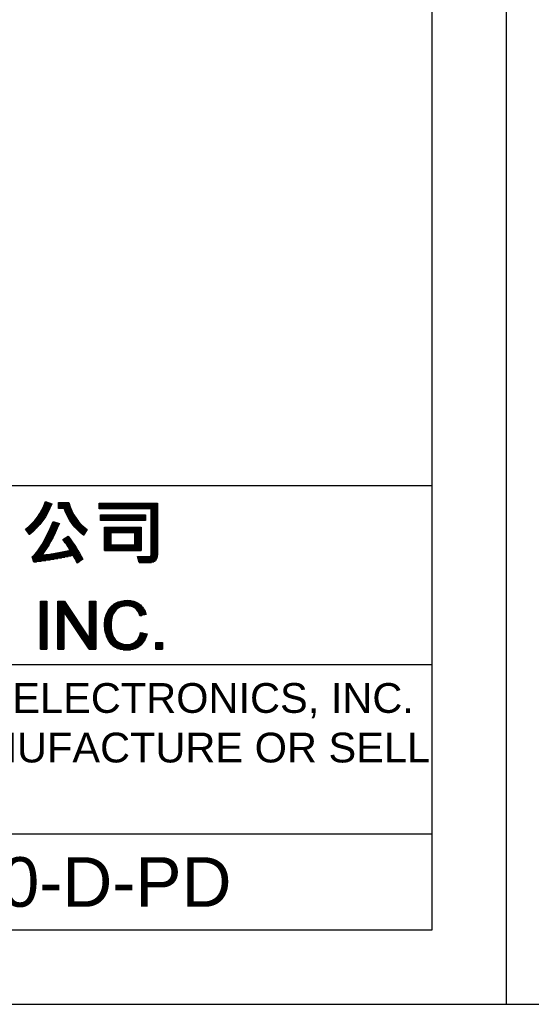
# Model space of a CAD drawing. Header units: millimetres. Extents: x 0 to 1105, y 0 to 772.
# Tile 27 of 50: x 418 to 552, y 0 to 258. Entities that reach past the tile are written whole.
import ezdxf

# ---------------------------------------------------------------- set-up
doc = ezdxf.new("R2010")
doc.units = ezdxf.units.MM
doc.header["$LTSCALE"] = 60.775
doc.layers.get('0').update_dxf_attribs({"linetype": 'CONTINUOUS'})
doc.layers.add('DIM', color=7, linetype='CONTINUOUS')
doc.styles.add('TEXTSTYLE_2', font='arial.ttf')

msp = doc.modelspace()

# ---------------------------------------------------------------- linework, layer by layer
at = {"color": 4, "linetype": 'Continuous'}
for p, q in [((546, 0), (546, 772.2)), ((425.05, 131.73), (425.21, 131.73)), ((425.07, 131.78), (426.69, 131.23)), ((423.82, 129.08), (425.74, 129.08)), ((423.92, 129.26), (425.83, 129.26)), ((424.02, 129.43), (425.92, 129.43)), ((424.12, 129.61), (426, 129.61)), ((424.21, 129.79), (426.09, 129.79)), ((424.3, 129.96), (426.17, 129.96)), ((424.38, 130.14), (426.25, 130.14)), ((424.47, 130.32), (426.32, 130.32)), ((424.55, 130.5), (426.4, 130.5)), ((424.63, 130.67), (426.47, 130.67)), ((424.7, 130.85), (426.54, 130.85)), ((424.78, 131.03), (426.61, 131.03)), ((424.85, 131.2), (426.68, 131.2)), ((424.92, 131.38), (426.25, 131.38)), ((424.98, 131.56), (425.73, 131.56)), ((428.51, 129.99), (428.51, 131.54)), ((428.51, 131.54), (431.16, 131.54)), ((428.51, 131.38), (431.21, 131.38)), ((428.51, 131.2), (431.27, 131.2)), ((428.51, 131.03), (431.32, 131.03)), ((428.51, 130.85), (431.38, 130.85)), ((428.51, 130.67), (431.45, 130.67)), ((428.51, 130.5), (431.51, 130.5)), ((428.51, 130.32), (431.58, 130.32)), ((428.51, 130.14), (431.65, 130.14)), ((429.99, 129.99), (428.51, 129.99)), ((430, 129.96), (431.72, 129.96)), ((430.07, 129.79), (431.79, 129.79)), ((430.14, 129.61), (431.87, 129.61)), ((430.21, 129.43), (431.95, 129.43)), ((430.28, 129.26), (432.03, 129.26)), ((430.35, 129.08), (432.12, 129.08)), ((439.13, 129.87), (439.13, 131.36)), ((439.13, 131.36), (454.42, 131.36)), ((439.13, 131.2), (454.42, 131.2)), ((439.13, 131.03), (454.42, 131.03)), ((439.13, 130.85), (454.42, 130.85)), ((439.13, 130.67), (454.42, 130.67)), ((439.13, 130.5), (454.42, 130.5)), ((439.13, 130.32), (454.42, 130.32)), ((439.13, 130.14), (454.42, 130.14)), ((439.13, 129.96), (454.42, 129.96)), ((452.78, 129.87), (439.13, 129.87)), ((452.78, 117.86), (452.78, 129.87)), ((452.78, 129.79), (454.42, 129.79)), ((452.78, 129.61), (454.42, 129.61)), ((452.78, 129.43), (454.42, 129.43)), ((452.78, 129.26), (454.42, 129.26)), ((452.78, 129.08), (454.42, 129.08)), ((454.42, 131.36), (454.42, 117.9)), ((422.05, 126.6), (424.19, 126.6)), ((422.2, 126.78), (424.32, 126.78)), ((422.35, 126.96), (424.45, 126.96)), ((422.5, 127.13), (424.57, 127.13)), ((422.64, 127.31), (424.69, 127.31)), ((422.77, 127.49), (424.81, 127.49)), ((422.9, 127.66), (424.92, 127.66)), ((423.03, 127.84), (425.03, 127.84)), ((423.15, 128.02), (425.14, 128.02)), ((423.27, 128.19), (425.25, 128.19)), ((423.39, 128.37), (425.35, 128.37)), ((423.5, 128.55), (425.45, 128.55)), ((423.61, 128.73), (425.55, 128.73)), ((423.72, 128.9), (425.64, 128.9)), ((427.05, 126.56), (428.71, 126.07)), ((430.43, 128.9), (432.2, 128.9)), ((430.5, 128.73), (432.3, 128.73)), ((430.59, 128.55), (432.39, 128.55)), ((430.67, 128.37), (432.49, 128.37)), ((430.75, 128.19), (432.59, 128.19)), ((430.84, 128.02), (432.7, 128.02)), ((430.93, 127.84), (432.81, 127.84)), ((431.02, 127.66), (432.92, 127.66)), ((431.12, 127.49), (433.04, 127.49)), ((431.22, 127.31), (433.16, 127.31)), ((431.32, 127.13), (433.28, 127.13)), ((431.43, 126.96), (433.42, 126.96)), ((431.54, 126.78), (433.55, 126.78)), ((431.65, 126.6), (433.69, 126.6)), ((439.51, 126.82), (439.51, 128.3)), ((439.51, 128.3), (451.28, 128.3)), ((439.51, 128.19), (451.28, 128.19)), ((439.51, 128.02), (451.28, 128.02)), ((439.51, 127.84), (451.28, 127.84)), ((439.51, 127.66), (451.28, 127.66)), ((439.51, 127.49), (451.28, 127.49)), ((439.51, 127.31), (451.28, 127.31)), ((439.51, 127.13), (451.28, 127.13)), ((439.51, 126.96), (451.28, 126.96)), ((451.28, 126.82), (439.51, 126.82)), ((451.28, 128.3), (451.28, 126.82)), ((452.78, 128.9), (454.42, 128.9)), ((452.78, 128.73), (454.42, 128.73)), ((452.78, 128.55), (454.42, 128.55)), ((452.78, 128.37), (454.42, 128.37)), ((452.78, 128.19), (454.42, 128.19)), ((452.78, 128.02), (454.42, 128.02)), ((452.78, 127.84), (454.42, 127.84)), ((452.78, 127.66), (454.42, 127.66)), ((452.78, 127.49), (454.42, 127.49)), ((452.78, 127.31), (454.42, 127.31)), ((452.78, 127.13), (454.42, 127.13)), ((452.78, 126.96), (454.42, 126.96)), ((452.78, 126.78), (454.42, 126.78)), ((452.78, 126.6), (454.42, 126.6)), ((420.83, 123.13), (419.79, 124.52)), ((419.82, 124.48), (422.34, 124.48)), ((419.96, 124.65), (422.52, 124.65)), ((419.96, 124.3), (422.16, 124.3)), ((420.09, 124.12), (421.97, 124.12)), ((420.19, 124.83), (422.69, 124.83)), ((420.22, 123.95), (421.78, 123.95)), ((420.4, 125.01), (422.86, 125.01)), ((420.61, 125.19), (423.02, 125.19)), ((420.81, 125.36), (423.18, 125.36)), ((421.01, 125.54), (423.34, 125.54)), ((421.2, 125.72), (423.49, 125.72)), ((421.38, 125.89), (423.64, 125.89)), ((421.55, 126.07), (423.78, 126.07)), ((421.72, 126.25), (423.92, 126.25)), ((421.89, 126.42), (424.06, 126.42)), ((425.91, 123.95), (427.76, 123.95)), ((425.99, 124.12), (427.84, 124.12)), ((426.07, 124.3), (427.92, 124.3)), ((426.15, 124.48), (428, 124.48)), ((426.23, 124.65), (428.08, 124.65)), ((426.31, 124.83), (428.16, 124.83)), ((426.39, 125.01), (428.24, 125.01)), ((426.47, 125.19), (428.32, 125.19)), ((426.54, 125.36), (428.4, 125.36)), ((426.62, 125.54), (428.48, 125.54)), ((426.7, 125.72), (428.56, 125.72)), ((426.77, 125.89), (428.63, 125.89)), ((426.85, 126.07), (428.71, 126.07)), ((426.92, 126.25), (428.12, 126.25)), ((427, 126.42), (427.52, 126.42)), ((431.76, 126.42), (433.84, 126.42)), ((431.88, 126.25), (434, 126.25)), ((432.01, 126.07), (434.16, 126.07)), ((432.13, 125.89), (434.32, 125.89)), ((432.26, 125.72), (434.5, 125.72)), ((432.4, 125.54), (434.68, 125.54)), ((432.54, 125.36), (434.87, 125.36)), ((432.69, 125.19), (435.07, 125.19)), ((432.84, 125.01), (435.27, 125.01)), ((433, 124.83), (435.49, 124.83)), ((433.16, 124.65), (435.72, 124.65)), ((433.33, 124.48), (435.97, 124.48)), ((433.5, 124.3), (435.92, 124.3)), ((433.69, 124.12), (435.8, 124.12)), ((433.88, 123.95), (435.68, 123.95)), ((436.01, 124.44), (435.04, 123.01)), ((440.57, 118.97), (440.57, 125.12)), ((440.57, 125.12), (450.11, 125.12)), ((440.57, 125.01), (450.11, 125.01)), ((440.57, 124.83), (450.11, 124.83)), ((440.57, 124.65), (450.11, 124.65)), ((440.57, 124.48), (450.11, 124.48)), ((440.57, 124.3), (450.11, 124.3)), ((440.57, 124.12), (450.11, 124.12)), ((440.57, 123.95), (450.11, 123.95)), ((450.11, 125.12), (450.11, 118.97)), ((452.78, 126.42), (454.42, 126.42)), ((452.78, 126.25), (454.42, 126.25)), ((452.78, 126.07), (454.42, 126.07)), ((452.78, 125.89), (454.42, 125.89)), ((452.78, 125.72), (454.42, 125.72)), ((452.78, 125.54), (454.42, 125.54)), ((452.78, 125.36), (454.42, 125.36)), ((452.78, 125.19), (454.42, 125.19)), ((452.78, 125.01), (454.42, 125.01)), ((452.78, 124.83), (454.42, 124.83)), ((452.78, 124.65), (454.42, 124.65)), ((452.78, 124.48), (454.42, 124.48)), ((452.78, 124.3), (454.42, 124.3)), ((452.78, 124.12), (454.42, 124.12)), ((452.78, 123.95), (454.42, 123.95)), ((420.36, 123.77), (421.59, 123.77)), ((420.49, 123.59), (421.38, 123.59)), ((420.62, 123.42), (421.18, 123.42)), ((420.75, 123.24), (420.96, 123.24)), ((424.68, 121.47), (426.5, 121.47)), ((424.78, 121.65), (426.59, 121.65)), ((424.87, 121.82), (426.69, 121.82)), ((424.96, 122), (426.78, 122)), ((425.05, 122.18), (426.88, 122.18)), ((425.14, 122.35), (426.97, 122.35)), ((425.23, 122.53), (427.06, 122.53)), ((425.32, 122.71), (427.15, 122.71)), ((425.41, 122.88), (427.24, 122.88)), ((425.49, 123.06), (427.33, 123.06)), ((425.58, 123.24), (427.41, 123.24)), ((425.66, 123.42), (427.5, 123.42)), ((425.75, 123.59), (427.59, 123.59)), ((425.83, 123.77), (427.67, 123.77)), ((429.63, 121.84), (430.97, 122.71)), ((429.64, 121.82), (431.66, 121.82)), ((429.77, 121.65), (431.79, 121.65)), ((429.87, 122), (431.53, 122)), ((429.9, 121.47), (431.92, 121.47)), ((430.15, 122.18), (431.39, 122.18)), ((430.42, 122.35), (431.26, 122.35)), ((430.69, 122.53), (431.12, 122.53)), ((430.96, 122.71), (430.98, 122.71)), ((434.08, 123.77), (435.56, 123.77)), ((434.28, 123.59), (435.44, 123.59)), ((434.5, 123.42), (435.32, 123.42)), ((434.73, 123.24), (435.2, 123.24)), ((434.97, 123.06), (435.08, 123.06)), ((440.57, 123.77), (450.11, 123.77)), ((440.57, 123.59), (442.19, 123.59)), ((440.57, 123.42), (442.19, 123.42)), ((440.57, 123.24), (442.19, 123.24)), ((440.57, 123.06), (442.19, 123.06)), ((440.57, 122.88), (442.19, 122.88)), ((440.57, 122.71), (442.19, 122.71)), ((440.57, 122.53), (442.19, 122.53)), ((440.57, 122.35), (442.19, 122.35)), ((440.57, 122.18), (442.19, 122.18)), ((440.57, 122), (442.19, 122)), ((440.57, 121.82), (442.19, 121.82)), ((440.57, 121.65), (442.19, 121.65)), ((440.57, 121.47), (442.19, 121.47)), ((448.45, 123.62), (442.19, 123.62)), ((442.19, 123.62), (442.19, 120.49)), ((448.45, 120.49), (448.45, 123.62)), ((448.45, 123.59), (450.11, 123.59)), ((448.45, 123.42), (450.11, 123.42)), ((448.45, 123.24), (450.11, 123.24)), ((448.45, 123.06), (450.11, 123.06)), ((448.45, 122.88), (450.11, 122.88)), ((448.45, 122.71), (450.11, 122.71)), ((448.45, 122.53), (450.11, 122.53)), ((448.45, 122.35), (450.11, 122.35)), ((448.45, 122.18), (450.11, 122.18)), ((448.45, 122), (450.11, 122)), ((448.45, 121.82), (450.11, 121.82)), ((448.45, 121.65), (450.11, 121.65)), ((448.45, 121.47), (450.11, 121.47)), ((452.78, 123.77), (454.42, 123.77)), ((452.78, 123.59), (454.42, 123.59)), ((452.78, 123.42), (454.42, 123.42)), ((452.78, 123.24), (454.42, 123.24)), ((452.78, 123.06), (454.42, 123.06)), ((452.78, 122.88), (454.42, 122.88)), ((452.78, 122.71), (454.42, 122.71)), ((452.78, 122.53), (454.42, 122.53)), ((452.78, 122.35), (454.42, 122.35)), ((452.78, 122.18), (454.42, 122.18)), ((452.78, 122), (454.42, 122)), ((452.78, 121.82), (454.42, 121.82)), ((452.78, 121.65), (454.42, 121.65)), ((452.78, 121.47), (454.42, 121.47)), ((423.03, 118.81), (424.88, 118.81)), ((423.16, 118.99), (425, 118.99)), ((423.29, 119.17), (425.12, 119.17)), ((423.41, 119.34), (425.24, 119.34)), ((423.53, 119.52), (425.35, 119.52)), ((423.65, 119.7), (425.46, 119.7)), ((423.76, 119.88), (425.57, 119.88)), ((423.87, 120.05), (425.68, 120.05)), ((423.98, 120.23), (425.79, 120.23)), ((424.08, 120.41), (425.89, 120.41)), ((424.19, 120.58), (426, 120.58)), ((424.29, 120.76), (426.1, 120.76)), ((424.39, 120.94), (426.2, 120.94)), ((424.49, 121.11), (426.3, 121.11)), ((424.59, 121.29), (426.4, 121.29)), ((430.03, 121.29), (432.05, 121.29)), ((430.16, 121.11), (432.17, 121.11)), ((430.29, 120.94), (432.3, 120.94)), ((430.4, 118.81), (433.66, 118.81)), ((430.42, 120.76), (432.42, 120.76)), ((430.54, 120.58), (432.54, 120.58)), ((430.67, 120.41), (432.66, 120.41)), ((430.79, 120.23), (432.78, 120.23)), ((430.91, 120.05), (432.89, 120.05)), ((431.03, 119.88), (433.01, 119.88)), ((431.14, 119.7), (433.12, 119.7)), ((431.16, 118.99), (433.55, 118.99)), ((431.26, 119.52), (433.23, 119.52)), ((431.37, 119.34), (433.34, 119.34)), ((431.47, 119.17), (433.45, 119.17)), ((440.57, 121.29), (442.19, 121.29)), ((440.57, 121.11), (442.19, 121.11)), ((440.57, 120.94), (442.19, 120.94)), ((440.57, 120.76), (442.19, 120.76)), ((440.57, 120.58), (442.19, 120.58)), ((440.57, 120.41), (450.11, 120.41)), ((440.57, 120.23), (450.11, 120.23)), ((440.57, 120.05), (450.11, 120.05)), ((440.57, 119.88), (450.11, 119.88)), ((440.57, 119.7), (450.11, 119.7)), ((440.57, 119.52), (450.11, 119.52)), ((440.57, 119.34), (450.11, 119.34)), ((440.57, 119.17), (450.11, 119.17)), ((440.57, 118.99), (450.11, 118.99)), ((450.11, 118.97), (440.57, 118.97)), ((442.19, 120.49), (448.45, 120.49)), ((448.45, 121.29), (450.11, 121.29)), ((448.45, 121.11), (450.11, 121.11)), ((448.45, 120.94), (450.11, 120.94)), ((448.45, 120.76), (450.11, 120.76)), ((448.45, 120.58), (450.11, 120.58)), ((452.78, 121.29), (454.42, 121.29)), ((452.78, 121.11), (454.42, 121.11)), ((452.78, 120.94), (454.42, 120.94)), ((452.78, 120.76), (454.42, 120.76)), ((452.78, 120.58), (454.42, 120.58)), ((452.78, 120.41), (454.42, 120.41)), ((452.78, 120.23), (454.42, 120.23)), ((452.78, 120.05), (454.42, 120.05)), ((452.78, 119.88), (454.42, 119.88)), ((452.78, 119.7), (454.42, 119.7)), ((452.78, 119.52), (454.42, 119.52)), ((452.78, 119.34), (454.42, 119.34)), ((452.78, 119.17), (454.42, 119.17)), ((452.78, 118.99), (454.42, 118.99)), ((452.78, 118.81), (454.42, 118.81)), ((422.04, 115.89), (421.56, 117.28)), ((421.58, 117.22), (430.15, 117.22)), ((421.64, 117.04), (429.25, 117.04)), ((421.7, 116.87), (428.3, 116.87)), ((421.72, 117.4), (431, 117.4)), ((421.77, 116.69), (427.3, 116.69)), ((421.83, 116.51), (426.24, 116.51)), ((421.89, 116.34), (425.13, 116.34)), ((421.93, 117.57), (431.8, 117.57)), ((421.95, 116.16), (423.95, 116.16)), ((422.12, 117.75), (434.26, 117.75)), ((422.29, 117.93), (424.26, 117.93)), ((422.46, 118.11), (424.39, 118.11)), ((422.61, 118.28), (424.51, 118.28)), ((422.76, 118.46), (424.64, 118.46)), ((422.9, 118.64), (424.76, 118.64)), ((425.3, 117.93), (434.16, 117.93)), ((426.56, 118.11), (434.06, 118.11)), ((427.67, 118.28), (433.96, 118.28)), ((428.67, 118.46), (433.86, 118.46)), ((429.57, 118.64), (433.76, 118.64)), ((432.42, 117.57), (434.35, 117.57)), ((432.52, 117.4), (434.45, 117.4)), ((432.62, 117.22), (434.54, 117.22)), ((432.71, 117.04), (434.63, 117.04)), ((432.8, 116.87), (434.72, 116.87)), ((432.89, 116.69), (434.81, 116.69)), ((432.98, 116.51), (434.61, 116.51)), ((433.06, 116.34), (434.36, 116.34)), ((433.15, 116.16), (434.1, 116.16)), ((434.82, 116.66), (433.37, 115.65)), ((449.64, 115.8), (449.17, 117.44)), ((449.18, 117.4), (451.54, 117.4)), ((449.23, 117.22), (454.36, 117.22)), ((449.28, 117.04), (454.32, 117.04)), ((449.33, 116.87), (454.26, 116.87)), ((449.39, 116.69), (454.18, 116.69)), ((449.44, 116.51), (454.08, 116.51)), ((449.49, 116.34), (453.94, 116.34)), ((449.54, 116.16), (453.75, 116.16)), ((452.1, 117.4), (454.39, 117.4)), ((452.66, 117.57), (454.41, 117.57)), ((452.76, 117.75), (454.42, 117.75)), ((452.78, 118.64), (454.42, 118.64)), ((452.78, 118.46), (454.42, 118.46)), ((452.78, 118.28), (454.42, 118.28)), ((452.78, 118.11), (454.42, 118.11)), ((452.78, 117.93), (454.42, 117.93)), ((422.01, 115.98), (422.71, 115.98)), ((433.22, 115.98), (433.85, 115.98)), ((433.3, 115.8), (433.59, 115.8)), ((449.59, 115.98), (453.46, 115.98)), ((449.64, 115.8), (452.87, 115.8)), ((445.73, 105.86), (447.26, 105.86)), ((423.73, 105.69), (425.4, 105.69)), ((423.73, 93.1), (423.73, 105.69)), ((423.73, 105.69), (425.4, 105.69)), ((423.73, 105.51), (425.4, 105.51)), ((423.73, 105.33), (425.4, 105.33)), ((423.73, 105.16), (425.4, 105.16)), ((423.73, 104.98), (425.4, 104.98)), ((423.73, 104.8), (425.4, 104.8)), ((423.73, 104.63), (425.4, 104.63)), ((423.73, 104.45), (425.4, 104.45)), ((423.73, 104.27), (425.4, 104.27)), ((423.73, 104.09), (425.4, 104.09)), ((423.73, 103.92), (425.4, 103.92)), ((423.73, 103.74), (425.4, 103.74)), ((423.73, 103.56), (425.4, 103.56)), ((423.73, 103.39), (425.4, 103.39)), ((425.4, 105.69), (425.4, 93.1)), ((428.32, 105.69), (430.03, 105.69)), ((428.32, 93.1), (428.32, 105.69)), ((428.32, 105.69), (430.03, 105.69)), ((428.32, 105.51), (430.15, 105.51)), ((428.32, 105.33), (430.27, 105.33)), ((428.32, 105.16), (430.38, 105.16)), ((428.32, 104.98), (430.5, 104.98)), ((428.32, 104.8), (430.62, 104.8)), ((428.32, 104.63), (430.74, 104.63)), ((428.32, 104.45), (430.86, 104.45)), ((428.32, 104.27), (430.98, 104.27)), ((428.32, 104.09), (431.09, 104.09)), ((428.32, 103.92), (431.21, 103.92)), ((428.32, 103.74), (431.33, 103.74)), ((428.32, 103.56), (431.45, 103.56)), ((428.32, 103.39), (431.57, 103.39)), ((430.03, 105.69), (436.64, 95.81)), ((436.64, 105.69), (438.24, 105.69)), ((436.64, 95.81), (436.64, 105.69)), ((436.64, 105.69), (438.24, 105.69)), ((436.64, 105.51), (438.24, 105.51)), ((436.64, 105.33), (438.24, 105.33)), ((436.64, 105.16), (438.24, 105.16)), ((436.64, 104.98), (438.24, 104.98)), ((436.64, 104.8), (438.24, 104.8)), ((436.64, 104.63), (438.24, 104.63)), ((436.64, 104.45), (438.24, 104.45)), ((436.64, 104.27), (438.24, 104.27)), ((436.64, 104.09), (438.24, 104.09)), ((436.64, 103.92), (438.24, 103.92)), ((436.64, 103.74), (438.24, 103.74)), ((436.64, 103.56), (438.24, 103.56)), ((436.64, 103.39), (438.24, 103.39)), ((438.24, 105.69), (438.24, 93.1)), ((441.57, 103.39), (443.57, 103.39)), ((441.69, 103.56), (443.76, 103.56)), ((441.82, 103.74), (443.98, 103.74)), ((441.96, 103.92), (444.24, 103.92)), ((442.11, 104.09), (444.57, 104.09)), ((442.28, 104.27), (445.01, 104.27)), ((442.46, 104.45), (445.86, 104.45)), ((442.67, 104.63), (450.06, 104.63)), ((442.9, 104.8), (449.86, 104.8)), ((443.16, 104.98), (449.63, 104.98)), ((443.46, 105.16), (449.37, 105.16)), ((443.82, 105.33), (449.06, 105.33)), ((444.24, 105.51), (448.68, 105.51)), ((444.79, 105.69), (448.17, 105.69)), ((447.02, 104.45), (450.24, 104.45)), ((447.78, 104.27), (450.4, 104.27)), ((448.18, 104.09), (450.55, 104.09)), ((448.47, 103.92), (450.68, 103.92)), ((448.7, 103.74), (450.8, 103.74)), ((448.89, 103.56), (450.91, 103.56)), ((449.05, 103.39), (451.01, 103.39)), ((423.73, 103.21), (425.4, 103.21)), ((423.73, 103.03), (425.4, 103.03)), ((423.73, 102.86), (425.4, 102.86)), ((423.73, 102.68), (425.4, 102.68)), ((423.73, 102.5), (425.4, 102.5)), ((423.73, 102.32), (425.4, 102.32)), ((423.73, 102.15), (425.4, 102.15)), ((423.73, 101.97), (425.4, 101.97)), ((423.73, 101.79), (425.4, 101.79)), ((423.73, 101.62), (425.4, 101.62)), ((423.73, 101.44), (425.4, 101.44)), ((423.73, 101.26), (425.4, 101.26)), ((423.73, 101.09), (425.4, 101.09)), ((423.73, 100.91), (425.4, 100.91)), ((423.73, 100.73), (425.4, 100.73)), ((428.32, 103.21), (431.69, 103.21)), ((428.32, 103.03), (431.8, 103.03)), ((428.32, 102.86), (429.91, 102.86)), ((428.32, 102.68), (429.91, 102.68)), ((428.32, 102.5), (429.91, 102.5)), ((428.32, 102.32), (429.91, 102.32)), ((428.32, 102.15), (429.91, 102.15)), ((428.32, 101.97), (429.91, 101.97)), ((428.32, 101.79), (429.91, 101.79)), ((428.32, 101.62), (429.91, 101.62)), ((428.32, 101.44), (429.91, 101.44)), ((428.32, 101.26), (429.91, 101.26)), ((428.32, 101.09), (429.91, 101.09)), ((428.32, 100.91), (429.91, 100.91)), ((428.32, 100.73), (429.91, 100.73)), ((436.53, 93.1), (429.91, 102.99)), ((429.91, 102.99), (429.91, 93.1)), ((430.01, 102.86), (431.92, 102.86)), ((430.13, 102.68), (432.04, 102.68)), ((430.24, 102.5), (432.16, 102.5)), ((430.36, 102.32), (432.28, 102.32)), ((430.48, 102.15), (432.4, 102.15)), ((430.6, 101.97), (432.52, 101.97)), ((430.72, 101.79), (432.63, 101.79)), ((430.84, 101.62), (432.75, 101.62)), ((430.95, 101.44), (432.87, 101.44)), ((431.07, 101.26), (432.99, 101.26)), ((431.19, 101.09), (433.11, 101.09)), ((431.31, 100.91), (433.23, 100.91)), ((431.43, 100.73), (433.34, 100.73)), ((436.64, 103.21), (438.24, 103.21)), ((436.64, 103.03), (438.24, 103.03)), ((436.64, 102.86), (438.24, 102.86)), ((436.64, 102.68), (438.24, 102.68)), ((436.64, 102.5), (438.24, 102.5)), ((436.64, 102.32), (438.24, 102.32)), ((436.64, 102.15), (438.24, 102.15)), ((436.64, 101.97), (438.24, 101.97)), ((436.64, 101.79), (438.24, 101.79)), ((436.64, 101.62), (438.24, 101.62)), ((436.64, 101.44), (438.24, 101.44)), ((436.64, 101.26), (438.24, 101.26)), ((436.64, 101.09), (438.24, 101.09)), ((436.64, 100.91), (438.24, 100.91)), ((436.64, 100.73), (438.24, 100.73)), ((440.64, 100.73), (442.37, 100.73)), ((440.66, 100.91), (442.41, 100.91)), ((440.69, 101.09), (442.44, 101.09)), ((440.73, 101.26), (442.48, 101.26)), ((440.77, 101.44), (442.53, 101.44)), ((440.81, 101.62), (442.58, 101.62)), ((440.86, 101.79), (442.63, 101.79)), ((440.91, 101.97), (442.69, 101.97)), ((440.97, 102.15), (442.76, 102.15)), ((441.04, 102.32), (442.83, 102.32)), ((441.11, 102.5), (442.92, 102.5)), ((441.19, 102.68), (443.02, 102.68)), ((441.27, 102.86), (443.13, 102.86)), ((441.37, 103.03), (443.26, 103.03)), ((441.46, 103.21), (443.4, 103.21)), ((449.18, 103.21), (451.1, 103.21)), ((449.3, 103.03), (451.18, 103.03)), ((449.41, 102.86), (451.26, 102.86)), ((449.5, 102.68), (451.33, 102.68)), ((449.58, 102.5), (451.39, 102.5)), ((449.66, 102.32), (451.45, 102.32)), ((449.73, 102.15), (451.09, 102.15)), ((449.79, 101.97), (450.34, 101.97)), ((451.47, 102.24), (449.83, 101.85)), ((423.73, 100.55), (425.4, 100.55)), ((423.73, 100.38), (425.4, 100.38)), ((423.73, 100.2), (425.4, 100.2)), ((423.73, 100.02), (425.4, 100.02)), ((423.73, 99.85), (425.4, 99.85)), ((423.73, 99.67), (425.4, 99.67)), ((423.73, 99.49), (425.4, 99.49)), ((423.73, 99.32), (425.4, 99.32)), ((423.73, 99.14), (425.4, 99.14)), ((423.73, 98.96), (425.4, 98.96)), ((423.73, 98.78), (425.4, 98.78)), ((423.73, 98.61), (425.4, 98.61)), ((423.73, 98.43), (425.4, 98.43)), ((423.73, 98.25), (425.4, 98.25)), ((428.32, 100.55), (429.91, 100.55)), ((428.32, 100.38), (429.91, 100.38)), ((428.32, 100.2), (429.91, 100.2)), ((428.32, 100.02), (429.91, 100.02)), ((428.32, 99.85), (429.91, 99.85)), ((428.32, 99.67), (429.91, 99.67)), ((428.32, 99.49), (429.91, 99.49)), ((428.32, 99.32), (429.91, 99.32)), ((428.32, 99.14), (429.91, 99.14)), ((428.32, 98.96), (429.91, 98.96)), ((428.32, 98.78), (429.91, 98.78)), ((428.32, 98.61), (429.91, 98.61)), ((428.32, 98.43), (429.91, 98.43)), ((428.32, 98.25), (429.91, 98.25)), ((431.55, 100.55), (433.46, 100.55)), ((431.66, 100.38), (433.58, 100.38)), ((431.78, 100.2), (433.7, 100.2)), ((431.9, 100.02), (433.82, 100.02)), ((432.02, 99.85), (433.94, 99.85)), ((432.14, 99.67), (434.05, 99.67)), ((432.25, 99.49), (434.17, 99.49)), ((432.37, 99.32), (434.29, 99.32)), ((432.49, 99.14), (434.41, 99.14)), ((432.61, 98.96), (434.53, 98.96)), ((432.73, 98.78), (434.65, 98.78)), ((432.85, 98.61), (434.77, 98.61)), ((432.96, 98.43), (434.88, 98.43)), ((433.08, 98.25), (435, 98.25)), ((436.64, 100.55), (438.24, 100.55)), ((436.64, 100.38), (438.24, 100.38)), ((436.64, 100.2), (438.24, 100.2)), ((436.64, 100.02), (438.24, 100.02)), ((436.64, 99.85), (438.24, 99.85)), ((436.64, 99.67), (438.24, 99.67)), ((436.64, 99.49), (438.24, 99.49)), ((436.64, 99.32), (438.24, 99.32)), ((436.64, 99.14), (438.24, 99.14)), ((436.64, 98.96), (438.24, 98.96)), ((436.64, 98.78), (438.24, 98.78)), ((436.64, 98.61), (438.24, 98.61)), ((436.64, 98.43), (438.24, 98.43)), ((436.64, 98.25), (438.24, 98.25)), ((440.56, 99.85), (442.28, 99.85)), ((440.56, 99.67), (442.28, 99.67)), ((440.56, 99.49), (442.27, 99.49)), ((440.56, 99.32), (442.28, 99.32)), ((440.56, 99.14), (442.28, 99.14)), ((440.57, 100.02), (442.29, 100.02)), ((440.57, 98.96), (442.29, 98.96)), ((440.58, 100.2), (442.31, 100.2)), ((440.58, 98.78), (442.3, 98.78)), ((440.6, 100.38), (442.33, 100.38)), ((440.6, 98.61), (442.31, 98.61)), ((440.62, 100.55), (442.35, 100.55)), ((440.62, 98.43), (442.33, 98.43)), ((440.64, 98.25), (442.35, 98.25)), ((423.73, 98.08), (425.4, 98.08)), ((423.73, 97.9), (425.4, 97.9)), ((423.73, 97.72), (425.4, 97.72)), ((423.73, 97.55), (425.4, 97.55)), ((423.73, 97.37), (425.4, 97.37)), ((423.73, 97.19), (425.4, 97.19)), ((423.73, 97.01), (425.4, 97.01)), ((423.73, 96.84), (425.4, 96.84)), ((423.73, 96.66), (425.4, 96.66)), ((423.73, 96.48), (425.4, 96.48)), ((423.73, 96.31), (425.4, 96.31)), ((423.73, 96.13), (425.4, 96.13)), ((423.73, 95.95), (425.4, 95.95)), ((423.73, 95.78), (425.4, 95.78)), ((423.73, 95.6), (425.4, 95.6)), ((428.32, 98.08), (429.91, 98.08)), ((428.32, 97.9), (429.91, 97.9)), ((428.32, 97.72), (429.91, 97.72)), ((428.32, 97.55), (429.91, 97.55)), ((428.32, 97.37), (429.91, 97.37)), ((428.32, 97.19), (429.91, 97.19)), ((428.32, 97.01), (429.91, 97.01)), ((428.32, 96.84), (429.91, 96.84)), ((428.32, 96.66), (429.91, 96.66)), ((428.32, 96.48), (429.91, 96.48)), ((428.32, 96.31), (429.91, 96.31)), ((428.32, 96.13), (429.91, 96.13)), ((428.32, 95.95), (429.91, 95.95)), ((428.32, 95.78), (429.91, 95.78)), ((428.32, 95.6), (429.91, 95.6)), ((433.2, 98.08), (435.12, 98.08)), ((433.32, 97.9), (435.24, 97.9)), ((433.44, 97.72), (435.36, 97.72)), ((433.56, 97.55), (435.48, 97.55)), ((433.67, 97.37), (435.59, 97.37)), ((433.79, 97.19), (435.71, 97.19)), ((433.91, 97.01), (435.83, 97.01)), ((434.03, 96.84), (435.95, 96.84)), ((434.15, 96.66), (436.07, 96.66)), ((434.27, 96.48), (436.19, 96.48)), ((434.38, 96.31), (436.3, 96.31)), ((434.5, 96.13), (436.42, 96.13)), ((434.62, 95.95), (436.54, 95.95)), ((434.74, 95.78), (438.24, 95.78)), ((434.86, 95.6), (438.24, 95.6)), ((436.64, 98.08), (438.24, 98.08)), ((436.64, 97.9), (438.24, 97.9)), ((436.64, 97.72), (438.24, 97.72)), ((436.64, 97.55), (438.24, 97.55)), ((436.64, 97.37), (438.24, 97.37)), ((436.64, 97.19), (438.24, 97.19)), ((436.64, 97.01), (438.24, 97.01)), ((436.64, 96.84), (438.24, 96.84)), ((436.64, 96.66), (438.24, 96.66)), ((436.64, 96.48), (438.24, 96.48)), ((436.64, 96.31), (438.24, 96.31)), ((436.64, 96.13), (438.24, 96.13)), ((436.64, 95.95), (438.24, 95.95)), ((440.66, 98.08), (442.38, 98.08)), ((440.69, 97.9), (442.41, 97.9)), ((440.73, 97.72), (442.44, 97.72)), ((440.77, 97.55), (442.48, 97.55)), ((440.81, 97.37), (442.52, 97.37)), ((440.85, 97.19), (442.57, 97.19)), ((440.9, 97.01), (442.63, 97.01)), ((440.96, 96.84), (442.69, 96.84)), ((441.01, 96.66), (442.75, 96.66)), ((441.08, 96.48), (442.83, 96.48)), ((441.14, 96.31), (442.91, 96.31)), ((441.22, 96.13), (443.01, 96.13)), ((441.29, 95.95), (443.12, 95.95)), ((441.38, 95.78), (443.24, 95.78)), ((441.47, 95.6), (443.38, 95.6)), ((449.18, 95.6), (451.13, 95.6)), ((449.31, 95.78), (451.22, 95.78)), ((449.42, 95.95), (451.3, 95.95)), ((449.53, 96.13), (451.37, 96.13)), ((449.62, 96.31), (451.44, 96.31)), ((449.7, 96.48), (451.51, 96.48)), ((449.77, 96.66), (451.57, 96.66)), ((449.83, 96.84), (451.62, 96.84)), ((449.89, 97.01), (451.67, 97.01)), ((449.94, 97.19), (451.3, 97.19)), ((449.99, 97.37), (450.6, 97.37)), ((450.02, 97.51), (451.69, 97.09)), ((423.73, 95.42), (425.4, 95.42)), ((423.73, 95.24), (425.4, 95.24)), ((423.73, 95.07), (425.4, 95.07)), ((423.73, 94.89), (425.4, 94.89)), ((423.73, 94.71), (425.4, 94.71)), ((423.73, 94.54), (425.4, 94.54)), ((423.73, 94.36), (425.4, 94.36)), ((423.73, 94.18), (425.4, 94.18)), ((423.73, 94.01), (425.4, 94.01)), ((423.73, 93.83), (425.4, 93.83)), ((423.73, 93.65), (425.4, 93.65)), ((423.73, 93.47), (425.4, 93.47)), ((423.73, 93.3), (425.4, 93.3)), ((423.73, 93.12), (425.4, 93.12)), ((425.4, 93.1), (423.73, 93.1)), ((428.32, 95.42), (429.91, 95.42)), ((428.32, 95.24), (429.91, 95.24)), ((428.32, 95.07), (429.91, 95.07)), ((428.32, 94.89), (429.91, 94.89)), ((428.32, 94.71), (429.91, 94.71)), ((428.32, 94.54), (429.91, 94.54)), ((428.32, 94.36), (429.91, 94.36)), ((428.32, 94.18), (429.91, 94.18)), ((428.32, 94.01), (429.91, 94.01)), ((428.32, 93.83), (429.91, 93.83)), ((428.32, 93.65), (429.91, 93.65)), ((428.32, 93.47), (429.91, 93.47)), ((428.32, 93.3), (429.91, 93.3)), ((428.32, 93.12), (429.91, 93.12)), ((429.91, 93.1), (428.32, 93.1)), ((434.98, 95.42), (438.24, 95.42)), ((435.09, 95.24), (438.24, 95.24)), ((435.21, 95.07), (438.24, 95.07)), ((435.33, 94.89), (438.24, 94.89)), ((435.45, 94.71), (438.24, 94.71)), ((435.57, 94.54), (438.24, 94.54)), ((435.69, 94.36), (438.24, 94.36)), ((435.8, 94.18), (438.24, 94.18)), ((435.92, 94.01), (438.24, 94.01)), ((436.04, 93.83), (438.24, 93.83)), ((436.16, 93.65), (438.24, 93.65)), ((436.28, 93.47), (438.24, 93.47)), ((436.4, 93.3), (438.24, 93.3)), ((436.51, 93.12), (438.24, 93.12)), ((438.24, 93.1), (436.53, 93.1)), ((441.57, 95.42), (443.54, 95.42)), ((441.67, 95.24), (443.73, 95.24)), ((441.79, 95.07), (443.95, 95.07)), ((441.91, 94.89), (444.22, 94.89)), ((442.05, 94.71), (444.55, 94.71)), ((442.2, 94.54), (444.98, 94.54)), ((442.37, 94.36), (445.69, 94.36)), ((442.55, 94.18), (450.06, 94.18)), ((442.76, 94.01), (449.86, 94.01)), ((442.99, 93.83), (449.63, 93.83)), ((443.26, 93.65), (449.36, 93.65)), ((443.58, 93.47), (449.06, 93.47)), ((443.98, 93.3), (448.68, 93.3)), ((444.52, 93.12), (448.18, 93.12)), ((445.45, 92.94), (447.36, 92.94)), ((447, 94.36), (450.24, 94.36)), ((447.7, 94.54), (450.41, 94.54)), ((448.1, 94.71), (450.56, 94.71)), ((448.4, 94.89), (450.69, 94.89)), ((448.65, 95.07), (450.82, 95.07)), ((448.85, 95.24), (450.93, 95.24)), ((449.03, 95.42), (451.03, 95.42)), ((453.98, 93.1), (453.98, 94.86)), ((453.98, 94.86), (455.74, 94.86)), ((453.98, 94.71), (455.74, 94.71)), ((453.98, 94.54), (455.74, 94.54)), ((453.98, 94.36), (455.74, 94.36)), ((453.98, 94.18), (455.74, 94.18)), ((453.98, 94.01), (455.74, 94.01)), ((453.98, 93.83), (455.74, 93.83)), ((453.98, 93.65), (455.74, 93.65)), ((453.98, 93.47), (455.74, 93.47)), ((453.98, 93.3), (455.74, 93.3)), ((453.98, 93.12), (455.74, 93.12)), ((455.74, 93.1), (453.98, 93.1)), ((455.74, 94.86), (455.74, 93.1)), ((0, 0), (546, 0))]:
    msp.add_line(p, q, dxfattribs=at)
at = {"color": 3, "linetype": 'Continuous'}
for p, q in [((526.5, 19.5), (526.5, 752.7)), ((526.5, 135.95), (19.5, 135.95)), ((526.5, 88.99), (19.5, 88.99)), ((526.5, 44.57), (19.5, 44.57)), ((19.5, 19.5), (526.5, 19.5))]:
    msp.add_line(p, q, dxfattribs=at)
at = {"color": 7, "linetype": 'Continuous'}
for p, q in [((0, 0), (1105, 0)), ((6.5, 0), (559, 0))]:
    msp.add_line(p, q, dxfattribs=at)
at = {"color": 4, "linetype": 'Continuous'}
for points in [[(419.79, 124.52), (422.23, 126.36), (423.99, 128.78), (425.07, 131.78)], [(426.69, 131.23), (425.5, 128.02), (423.55, 125.32), (420.83, 123.13)], [(435.04, 123.01), (432.79, 124.61), (431.1, 126.93), (429.99, 129.99)], [(431.16, 131.54), (432.09, 128.43), (433.71, 126.06), (436.01, 124.44)], [(421.56, 117.28), (423.13, 118.41), (424.95, 121.5), (427.05, 126.56)], [(428.71, 126.07), (427.23, 122.61), (425.71, 119.85), (424.15, 117.79)], [(431.53, 119.08), (431.16, 119.71), (430.53, 120.64), (429.63, 121.84)], [(430.97, 122.71), (432.49, 120.81), (433.77, 118.79), (434.82, 116.66)], [(424.15, 117.79), (426.89, 118.1), (429.35, 118.53), (431.53, 119.08)], [(432.34, 117.7), (429.53, 117.04), (426.1, 116.44), (422.04, 115.89)], [(433.37, 115.65), (433.03, 116.45), (432.69, 117.13), (432.34, 117.7)], [(441.31, 102.92), (441.81, 103.9), (442.52, 104.64), (443.45, 105.15)], [(444.04, 103.79), (443.39, 103.32), (442.93, 102.7), (442.67, 101.92)], [(449.83, 101.85), (449.54, 102.77), (449.12, 103.43), (448.56, 103.85)], [(449.68, 104.94), (450.54, 104.3), (451.13, 103.4), (451.47, 102.24)], [(443.16, 93.71), (442.31, 94.27), (441.66, 95.07), (441.22, 96.11)], [(448.71, 95.12), (449.36, 95.66), (449.79, 96.46), (450.02, 97.51)], [(451.69, 97.09), (451.34, 95.73), (450.71, 94.68), (449.8, 93.96)]]:
    msp.add_open_spline(points, degree=3, dxfattribs=at)
for points, knots in [([(449.17, 117.44), (450.52, 117.41), (451.46, 117.39), (451.99, 117.39), (451.99, 117.39), (452.51, 117.39), (452.78, 117.55), (452.78, 117.86)], [0.3, 0.3, 0.3, 0.3, 0.4, 0.4, 0.4, 0.4, 0.5, 0.5, 0.5, 0.5]), ([(454.42, 117.9), (454.42, 116.48), (453.73, 115.76), (452.34, 115.76), (452.34, 115.76), (451.11, 115.76), (450.21, 115.78), (449.64, 115.8)], [0, 0, 0, 0, 0.1, 0.1, 0.1, 0.1, 0.2, 0.2, 0.2, 0.2]), ([(443.45, 105.15), (444.37, 105.65), (445.39, 105.91), (446.5, 105.91), (446.5, 105.91), (447.76, 105.91), (448.82, 105.59), (449.68, 104.94)], [0.36363636, 0.36363636, 0.36363636, 0.36363636, 0.40909091, 0.40909091, 0.40909091, 0.40909092, 0.45454545, 0.45454545, 0.45454545, 0.45454545]), ([(448.56, 103.85), (448.01, 104.27), (447.31, 104.48), (446.46, 104.48), (446.46, 104.48), (445.5, 104.48), (444.69, 104.25), (444.04, 103.79)], [0.59090909, 0.59090909, 0.59090909, 0.59090909, 0.63636364, 0.63636364, 0.63636364, 0.63636365, 0.68181818, 0.68181818, 0.68181818, 0.68181818]), ([(441.22, 96.11), (440.78, 97.16), (440.56, 98.29), (440.56, 99.49), (440.56, 99.49), (440.56, 100.8), (440.81, 101.94), (441.31, 102.92)], [0.22727273, 0.22727273, 0.22727273, 0.22727273, 0.27272727, 0.27272727, 0.27272727, 0.27272728, 0.31818182, 0.31818182, 0.31818182, 0.31818182]), ([(442.67, 101.92), (442.41, 101.14), (442.27, 100.33), (442.27, 99.5), (442.27, 99.5), (442.27, 98.43), (442.43, 97.49), (442.74, 96.69)], [0.72727273, 0.72727273, 0.72727273, 0.72727273, 0.77272727, 0.77272727, 0.77272727, 0.77272728, 0.81818182, 0.81818182, 0.81818182, 0.81818182]), ([(442.74, 96.69), (443.05, 95.9), (443.54, 95.3), (444.2, 94.9), (444.2, 94.9), (444.86, 94.51), (445.57, 94.31), (446.34, 94.31), (446.34, 94.31), (447.27, 94.31), (448.06, 94.58), (448.71, 95.12)], [0.8181818, 0.8181818, 0.8181818, 0.8181818, 0.8636364, 0.8636364, 0.8636364, 0.8636364, 0.9090909, 0.9090909, 0.9090909, 0.9090909, 0.9545455, 0.9545455, 0.9545455, 0.9545455]), ([(449.8, 93.96), (448.89, 93.24), (447.79, 92.88), (446.47, 92.88), (446.47, 92.88), (445.12, 92.88), (444.01, 93.16), (443.16, 93.71)], [0.09090909, 0.09090909, 0.09090909, 0.09090909, 0.13636364, 0.13636364, 0.13636364, 0.13636365, 0.18181818, 0.18181818, 0.18181818, 0.18181818])]:
    msp.add_open_spline(points, degree=3, knots=knots, dxfattribs=at)

# ---------------------------------------------------------------- texts
at = {"color": 1, "linetype": 'Continuous', "insert": (24.68, 84.21), "char_height": 7.8, "width": 503.3175, "attachment_point": 1, "style": 'TEXTSTYLE_2'}
msp.add_mtext('THESE DRAWINGS AND SPECIFICATIONS ARE THE PROPERTY OF DELTA ELECTRONICS, INC. \\P{\\W1.0;AND SHALL NOT BE REPRODUCED OR USED AS THE BASIS FOR THE MANUFACTURE OR SELL }\\POF APPARATUSES OR DEVICES WITHOUT PERMISSION.', dxfattribs=at)
at = {"layer": 'DIM', "color": 6, "linetype": 'Continuous', "insert": (398.19, 38.57), "char_height": 13, "width": 138.0223, "attachment_point": 2, "line_spacing_factor": 0.9, "style": 'TEXTSTYLE_2'}
msp.add_mtext('VFD-MH300-D-PD', dxfattribs=at)

doc.saveas('drawing.dxf')
